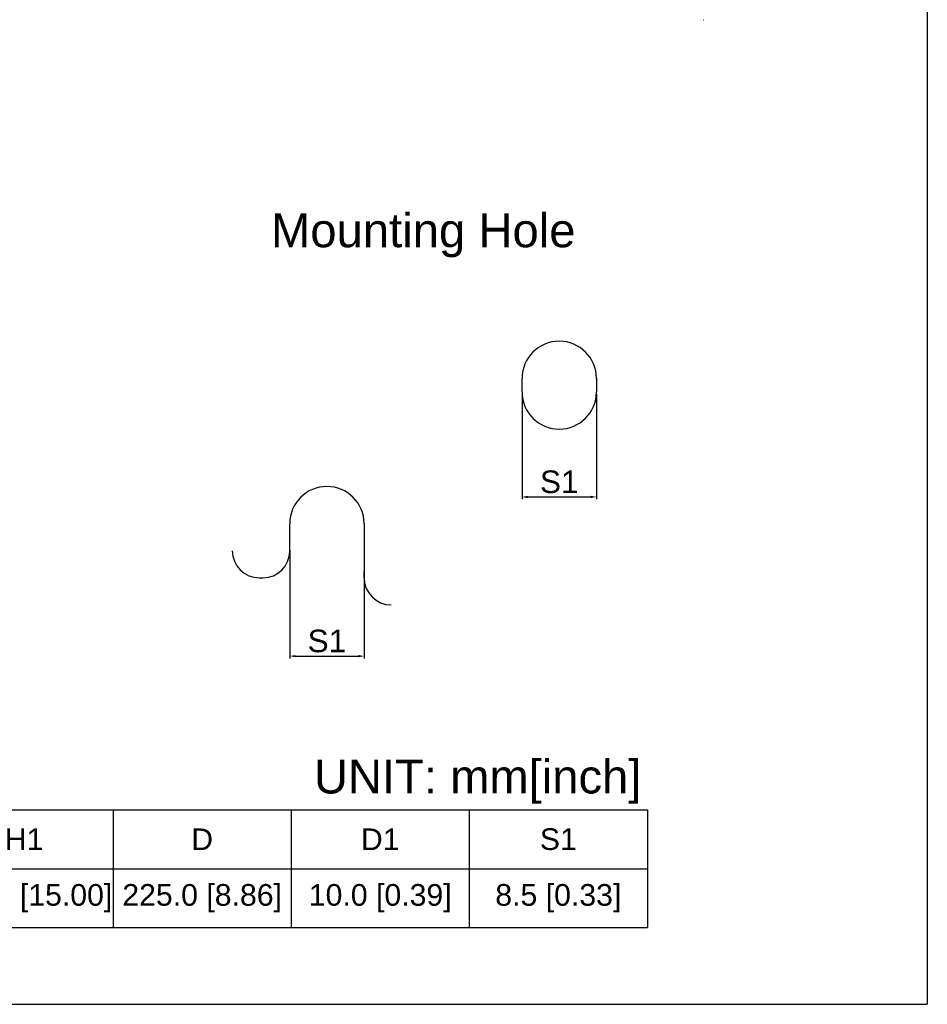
# Model space of a CAD drawing. Header units: millimetres. Extents: x 66 to 1727, y -68 to 939.
# Tile 28 of 72: x 469 to 871, y -68 to 368. Entities that reach past the tile are written whole.
import ezdxf
from ezdxf.enums import TextEntityAlignment as Align

# ---------------------------------------------------------------- set-up
doc = ezdxf.new("R2010")
doc.units = ezdxf.units.MM
doc.header["$LTSCALE"] = 65.395
doc.header["$PDMODE"] = 3
doc.header["$PDSIZE"] = 0.3
doc.layers.get('0').update_dxf_attribs({"linetype": 'CONTINUOUS'})
doc.layers.get('Defpoints').update_dxf_attribs({"linetype": 'CONTINUOUS'})
for name, color, linetype in [('0-ASSY-NH30-G-FA_DXF_FORMAT', 7, 'CONTINUOUS'), ('07_ALL_FEATURES', 7, 'CONTINUOUS'), ('DIM', 7, 'CONTINUOUS'), ('M300-A-HSK-ADXF_CONTINUOUS_LINE', 7, 'CONTINUOUS')]:
    doc.layers.add(name, color=color, linetype=linetype)
doc.styles.add('diameter', font='micross.ttf')
doc.styles.get("Standard").update_dxf_attribs({"font": 'arial.ttf'})
doc.dimstyles.get("Standard").update_dxf_attribs({"dimtxt": 3, "dimasz": 2.5, "dimexe": 1, "dimexo": 1, "dimtad": 1, "dimzin": 0, "dimdsep": 46, "dimtxsty": 'Standard', "dimblk": '_FILLED', "dimblk1": '_FILLED', "dimblk2": '_FILLED', "dimcen": 0.09, "dimazin": 0, "dimtol": 1, "dimtp": 0.01, "dimtm": 0.01, "dimtfac": 1, "dimtofl": 0, "dimtmove": 0, "dimatfit": 3, "dimldrblk": '_FILLED', "dimfxl": 1, "dimtolj": 1, "dimtzin": 0, "dimarcsym": 0})

# ---------------------------------------------------------------- blocks, each defined once
blk = doc.blocks.new('_FILLED')
at = {"color": 0, "linetype": 'ByBlock'}
blk.add_solid([(0, 0), (-1, 0.2), (-1, -0.2)], dxfattribs=at)
blk = doc.blocks.new('*D7')
at = {"layer": 'Defpoints', "color": 0, "transparency": 16777216}
for p in [(588.44, 133.91), (621.44, 126.36), (621.44, 85.86)]:
    blk.add_point(p, dxfattribs=at)
at = {"layer": 'DIM', "color": 7, "lineweight": -2, "transparency": 16777216}
for p, q in [((588.44, 132.91), (588.44, 84.86)), ((621.44, 125.36), (621.44, 84.86)), ((590.94, 85.86), (618.94, 85.86))]:
    blk.add_line(p, q, dxfattribs=at)
at = {"layer": 'DIM', "color": 7, "lineweight": -2, "transparency": 16777216, "xscale": 2.5, "yscale": 2.5, "zscale": 2.5, "rotation": 180}
blk.add_blockref('_FILLED', (588.44, 85.86), dxfattribs=at)
at = {"layer": 'DIM', "color": 7, "lineweight": -2, "transparency": 16777216, "xscale": 2.5, "yscale": 2.5, "zscale": 2.5}
blk.add_blockref('_FILLED', (621.44, 85.86), dxfattribs=at)
at = {"layer": 'DIM', "color": 0, "transparency": 16777216, "insert": (604.94, 92.53), "char_height": 3, "attachment_point": 5}
blk.add_mtext('\\A1;{\\H3.3333x;S1}', dxfattribs=at)
blk = doc.blocks.new('*D8')
at = {"layer": 'Defpoints', "color": 0, "transparency": 16777216}
for p in [(691.52, 202.99), (724.52, 202.99), (724.52, 156.43)]:
    blk.add_point(p, dxfattribs=at)
at = {"layer": 'DIM', "color": 7, "lineweight": -2, "transparency": 16777216}
for p, q in [((691.52, 201.99), (691.52, 155.43)), ((724.52, 201.99), (724.52, 155.43)), ((694.02, 156.43), (722.02, 156.43))]:
    blk.add_line(p, q, dxfattribs=at)
at = {"layer": 'DIM', "color": 7, "lineweight": -2, "transparency": 16777216, "xscale": 2.5, "yscale": 2.5, "zscale": 2.5, "rotation": 180}
blk.add_blockref('_FILLED', (691.52, 156.43), dxfattribs=at)
at = {"layer": 'DIM', "color": 7, "lineweight": -2, "transparency": 16777216, "xscale": 2.5, "yscale": 2.5, "zscale": 2.5}
blk.add_blockref('_FILLED', (724.52, 156.43), dxfattribs=at)
at = {"layer": 'DIM', "color": 0, "transparency": 16777216, "insert": (708.02, 163.1), "char_height": 3, "attachment_point": 5}
blk.add_mtext('\\A1;{\\H3.3333x;S1}', dxfattribs=at)
blk = doc.blocks.new('*T11')
at = {"color": 0, "linetype": 'ByBlock', "lineweight": -2, "transparency": 16777216}
for p, q in [((0, 0), (588.84, 0)), ((0, 0), (0, -52.23)), ((35.82, 0), (35.82, -52.23)), ((114.82, 0), (114.82, -52.23)), ((193.83, 0), (193.83, -52.23)), ((272.83, 0), (272.83, -52.23)), ((351.83, 0), (351.83, -52.23)), ((430.83, 0), (430.83, -52.23)), ((509.83, 0), (509.83, -52.23)), ((588.84, 0), (588.84, -52.23)), ((0, -26.11), (588.84, -26.11)), ((0, -52.23), (588.84, -52.23))]:
    blk.add_line(p, q, dxfattribs=at)
at = {"color": 0, "linetype": 'Continuous', "transparency": 16777216, "char_height": 9.6, "attachment_point": 5}
for s, insert, width in [('W', (75.32, -13.06), 78.8578), ('W1', (154.33, -13.06), 78.8578), ('H', (233.33, -13.06), 78.8578), ('H1', (312.33, -13.06), 78.8578), ('D', (391.33, -13.06), 78.8578), ('D1', (470.33, -13.06), 78.8578), ('S1', (549.33, -13.06), 78.8578), ('G', (17.91, -39.17), 35.6783), ('250.0 [9.84]', (75.32, -39.17), 78.8578), ('231.0 [9.09]', (154.33, -39.17), 78.8578), ('400.0 [15.75]', (233.33, -39.17), 78.8578), ('381.0 [15.00]', (312.33, -39.17), 78.8578), ('225.0 [8.86]', (391.33, -39.17), 78.8578), ('10.0 [0.39]', (470.33, -39.17), 78.8578), ('8.5 [0.33]', (549.33, -39.17), 78.8578)]:
    blk.add_mtext(s, dxfattribs=dict(at, insert=insert, width=width))

msp = doc.modelspace()

# ---------------------------------------------------------------- linework, layer by layer
msp.add_line((871.298, 938.716), (871.298, -68.499))
at = {"layer": '0-ASSY-NH30-G-FA_DXF_FORMAT', "color": 7, "linetype": 'Continuous'}
msp.add_line((66.021, -68.499), (871.298, -68.499), dxfattribs=at)
at = {"layer": '07_ALL_FEATURES', "color": 7, "linetype": 'Continuous'}
msp.add_line((771.923, 368.018), (771.987, 368.018), dxfattribs=at)
at = {"layer": 'M300-A-HSK-ADXF_CONTINUOUS_LINE', "color": 7, "linetype": 'Continuous'}
for p, q in [((691.518, 202.989), (691.518, 208.989)), ((724.518, 208.989), (724.518, 202.989)), ((588.444, 132.414), (588.444, 144.564)), ((621.444, 144.564), (621.444, 123.564)), ((621.444, 120.564), (621.444, 123.564)), ((574.944, 120.564), (576.594, 120.564))]:
    msp.add_line(p, q, dxfattribs=at)
for centre, radius, start, end in [((708.018, 208.989), 16.5, 0, 180), ((708.018, 202.989), 16.5, 180, 0), ((604.944, 144.564), 16.5, 0, 180), ((574.944, 132.564), 12, 180, 270), ((576.594, 132.414), 11.85, 270, 0), ((633.444, 120.564), 12, 180, 270)]:
    msp.add_arc(centre, radius, start, end, dxfattribs=at)

# ---------------------------------------------------------------- block references
msp.add_blockref('*T11', (158.272, 17.721))

# ---------------------------------------------------------------- texts
at = {"color": 7, "style": 'diameter'}
msp.add_text('UNIT: mm[inch]', height=14.976, dxfattribs=at).set_placement((671.816, 24.971), align=Align.CENTER)
at = {"layer": 'DIM', "color": 7, "insert": (580.131, 282.13), "char_height": 15, "width": 179.30753, "attachment_point": 1}
msp.add_mtext('Mounting Hole', dxfattribs=at)

# ---------------------------------------------------------------- dimensions: what is measured, and where the dimension line sits
at = {"layer": 'DIM', "color": 7}
for base, p1, p2, picture, middle in [((724.518, 156.434), (691.518, 202.989), (724.518, 202.989), '*D8', (708.018, 163.104)), ((621.444, 85.859), (588.444, 133.914), (621.444, 126.362), '*D7', (604.944, 92.53))]:
    dim = msp.add_linear_dim(base=base, p1=p1, p2=p2, text='{\\H3.3333x;S1}', dimstyle='Standard', override={"dimgap": 1.5, "dimclrd": 7, "dimclre": 7, "dimarcsym": 1}, dxfattribs=at)
    dim.commit()
    dim.dimension.update_dxf_attribs({"geometry": picture, "text_midpoint": middle})

doc.saveas('drawing.dxf')
